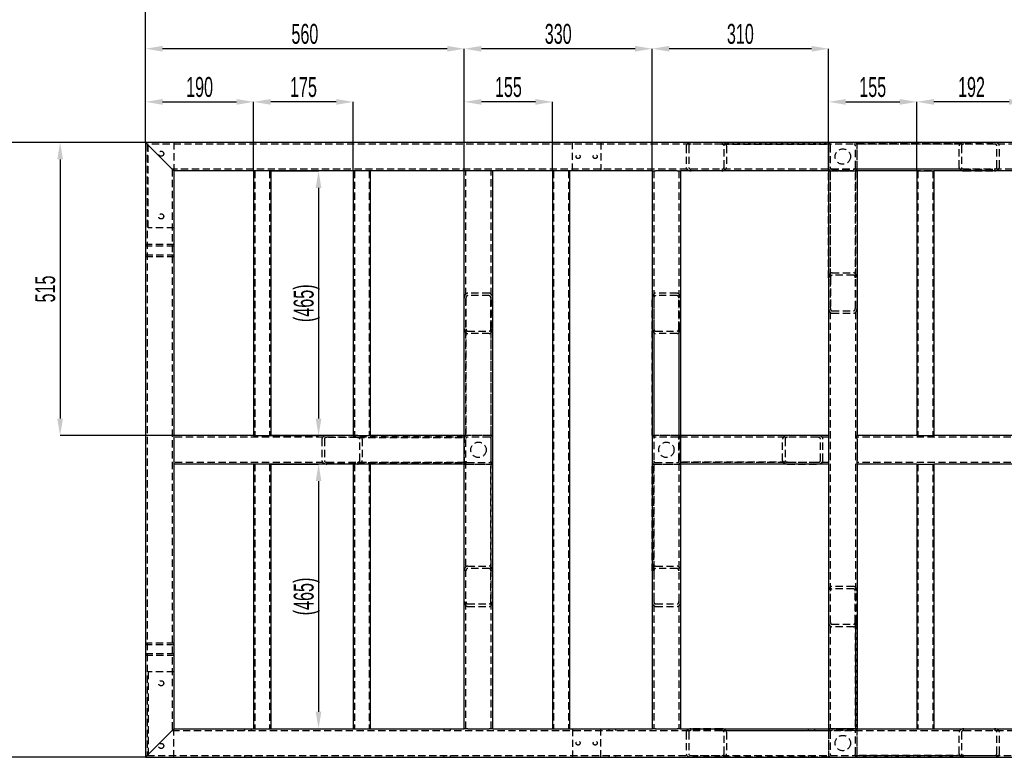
# Model space of a CAD drawing. Header units: millimetres. Extents: x 0 to 841, y 0 to 594.
# Tile 3 of 15: x 99 to 272, y 211 to 341. Entities that reach past the tile are written whole.
import ezdxf

# ---------------------------------------------------------------- set-up
doc = ezdxf.new("R2010")
doc.units = ezdxf.units.MM
doc.header["$PDSIZE"] = -1
doc.linetypes.add('HIDDEN', pattern=[1.905, 1.27, -0.635])
doc.layers.add('COTES', color=1, linetype='Continuous')
doc.layers.add('TRAIT-TIRET', color=2, linetype='HIDDEN')
doc.layers.add('TRAIT-FORT', color=4, linetype='Continuous', lineweight=25)
doc.styles.add('SLDTEXTSTYLE1', font='TXT', dxfattribs={"width": 0.605})
doc.dimstyles.new('SLDDIMSTYLE8', dxfattribs={"dimtxt": 3.5, "dimasz": 3, "dimexe": 0, "dimexo": 0.0625, "dimgap": 0.875, "dimtad": 1, "dimlfac": 10, "dimrnd": 1e-09, "dimzin": 12, "dimdsep": 46, "dimtxsty": 'SLDTEXTSTYLE1', "dimsah": 1, "dimcen": 0.09, "dimadec": 0, "dimazin": 3, "dimtfac": 1, "dimtofl": 0, "dimtmove": 0, "dimatfit": 3, "dimfxl": 1, "dimfrac": 2, "dimtolj": 1, "dimtzin": 12, "dimarcsym": 0})

# ---------------------------------------------------------------- blocks, each defined once
blk = doc.blocks.new('_D_52')
at = {"layer": 'COTES', "color": 0, "lineweight": -2, "transparency": 16777216}
for p, q in [((121.18, 319.18), (121.18, 326.22)), ((124.18, 326.22), (137.18, 326.22)), ((140.18, 314.18), (140.18, 326.22))]:
    blk.add_line(p, q, dxfattribs=at)
at = {"layer": 'COTES', "color": 0, "transparency": 16777216}
for points in [[(124.18, 326.72), (124.18, 325.72), (121.18, 326.22)], [(137.18, 326.72), (137.18, 325.72), (140.18, 326.22)]]:
    blk.add_solid(points, dxfattribs=at)
at = {"layer": 'Defpoints', "color": 0, "transparency": 16777216}
for p in [(140.18, 326.22), (121.18, 319.11), (140.18, 314.11)]:
    blk.add_point(p, dxfattribs=at)
at = {"layer": 'COTES', "color": 0, "transparency": 16777216, "insert": (130.68, 330.59), "char_height": 3.5, "attachment_point": 2, "style": 'SLDTEXTSTYLE1'}
blk.add_mtext('\\A1;190', dxfattribs=at)
blk = doc.blocks.new('_D_53')
at = {"layer": 'COTES', "color": 0, "lineweight": -2, "transparency": 16777216}
for p, q in [((140.18, 314.18), (140.18, 326.22)), ((154.68, 326.22), (143.18, 326.22)), ((157.68, 314.18), (157.68, 326.22))]:
    blk.add_line(p, q, dxfattribs=at)
at = {"layer": 'COTES', "color": 0, "transparency": 16777216}
for points in [[(143.18, 326.72), (143.18, 325.72), (140.18, 326.22)], [(154.68, 326.72), (154.68, 325.72), (157.68, 326.22)]]:
    blk.add_solid(points, dxfattribs=at)
at = {"layer": 'Defpoints', "color": 0, "transparency": 16777216}
for p in [(140.18, 326.22), (140.18, 314.11), (157.68, 314.11)]:
    blk.add_point(p, dxfattribs=at)
at = {"layer": 'COTES', "color": 0, "transparency": 16777216, "insert": (148.93, 330.59), "char_height": 3.5, "attachment_point": 2, "style": 'SLDTEXTSTYLE1'}
blk.add_mtext('\\A1;175', dxfattribs=at)
blk = doc.blocks.new('_D_54')
at = {"layer": 'COTES', "color": 0, "lineweight": -2, "transparency": 16777216}
for p, q in [((121.18, 319.18), (121.18, 335.55)), ((174.18, 335.55), (124.18, 335.55)), ((177.18, 314.18), (177.18, 335.55))]:
    blk.add_line(p, q, dxfattribs=at)
at = {"layer": 'COTES', "color": 0, "transparency": 16777216}
for points in [[(124.18, 336.05), (124.18, 335.05), (121.18, 335.55)], [(174.18, 336.05), (174.18, 335.05), (177.18, 335.55)]]:
    blk.add_solid(points, dxfattribs=at)
at = {"layer": 'Defpoints', "color": 0, "transparency": 16777216}
for p in [(121.18, 335.55), (121.18, 319.11), (177.18, 314.11)]:
    blk.add_point(p, dxfattribs=at)
at = {"layer": 'COTES', "color": 0, "transparency": 16777216, "insert": (149.18, 339.92), "char_height": 3.5, "attachment_point": 2, "style": 'SLDTEXTSTYLE1'}
blk.add_mtext('\\A1;560', dxfattribs=at)
blk = doc.blocks.new('_D_55')
at = {"layer": 'COTES', "color": 0, "lineweight": -2, "transparency": 16777216}
for p, q in [((177.18, 314.18), (177.18, 326.22)), ((189.68, 326.22), (180.18, 326.22)), ((192.68, 314.18), (192.68, 326.22))]:
    blk.add_line(p, q, dxfattribs=at)
at = {"layer": 'COTES', "color": 0, "transparency": 16777216}
for points in [[(180.18, 326.72), (180.18, 325.72), (177.18, 326.22)], [(189.68, 326.72), (189.68, 325.72), (192.68, 326.22)]]:
    blk.add_solid(points, dxfattribs=at)
at = {"layer": 'Defpoints', "color": 0, "transparency": 16777216}
for p in [(177.18, 326.22), (177.18, 314.11), (192.68, 314.11)]:
    blk.add_point(p, dxfattribs=at)
at = {"layer": 'COTES', "color": 0, "transparency": 16777216, "insert": (184.93, 330.59), "char_height": 3.5, "attachment_point": 2, "style": 'SLDTEXTSTYLE1'}
blk.add_mtext('\\A1;155', dxfattribs=at)
blk = doc.blocks.new('_D_56')
at = {"layer": 'COTES', "color": 0, "lineweight": -2, "transparency": 16777216}
for p, q in [((177.18, 314.18), (177.18, 335.55)), ((207.18, 335.55), (180.18, 335.55)), ((210.18, 314.18), (210.18, 335.55))]:
    blk.add_line(p, q, dxfattribs=at)
at = {"layer": 'COTES', "color": 0, "transparency": 16777216}
for points in [[(180.18, 336.05), (180.18, 335.05), (177.18, 335.55)], [(207.18, 336.05), (207.18, 335.05), (210.18, 335.55)]]:
    blk.add_solid(points, dxfattribs=at)
at = {"layer": 'Defpoints', "color": 0, "transparency": 16777216}
for p in [(177.18, 335.55), (177.18, 314.11), (210.18, 314.11)]:
    blk.add_point(p, dxfattribs=at)
at = {"layer": 'COTES', "color": 0, "transparency": 16777216, "insert": (193.68, 339.92), "char_height": 3.5, "attachment_point": 2, "style": 'SLDTEXTSTYLE1'}
blk.add_mtext('\\A1;330', dxfattribs=at)
blk = doc.blocks.new('_D_57')
at = {"layer": 'COTES', "color": 0, "lineweight": -2, "transparency": 16777216}
for p, q in [((210.18, 314.18), (210.18, 335.55)), ((238.18, 335.55), (213.18, 335.55)), ((241.18, 314.18), (241.18, 335.55))]:
    blk.add_line(p, q, dxfattribs=at)
at = {"layer": 'COTES', "color": 0, "transparency": 16777216}
for points in [[(213.18, 336.05), (213.18, 335.05), (210.18, 335.55)], [(238.18, 336.05), (238.18, 335.05), (241.18, 335.55)]]:
    blk.add_solid(points, dxfattribs=at)
at = {"layer": 'Defpoints', "color": 0, "transparency": 16777216}
for p in [(210.18, 335.55), (210.18, 314.11), (241.18, 314.11)]:
    blk.add_point(p, dxfattribs=at)
at = {"layer": 'COTES', "color": 0, "transparency": 16777216, "insert": (225.68, 339.92), "char_height": 3.5, "attachment_point": 2, "style": 'SLDTEXTSTYLE1'}
blk.add_mtext('\\A1;310', dxfattribs=at)
blk = doc.blocks.new('_D_58')
at = {"layer": 'COTES', "color": 0, "lineweight": -2, "transparency": 16777216}
for p, q in [((241.18, 314.18), (241.18, 326.22)), ((244.18, 326.22), (253.68, 326.22)), ((256.68, 314.18), (256.68, 326.22))]:
    blk.add_line(p, q, dxfattribs=at)
at = {"layer": 'COTES', "color": 0, "transparency": 16777216}
for points in [[(244.18, 326.72), (244.18, 325.72), (241.18, 326.22)], [(253.68, 326.72), (253.68, 325.72), (256.68, 326.22)]]:
    blk.add_solid(points, dxfattribs=at)
at = {"layer": 'Defpoints', "color": 0, "transparency": 16777216}
for p in [(256.68, 326.22), (241.18, 314.11), (256.68, 314.11)]:
    blk.add_point(p, dxfattribs=at)
at = {"layer": 'COTES', "color": 0, "transparency": 16777216, "insert": (248.93, 330.59), "char_height": 3.5, "attachment_point": 2, "style": 'SLDTEXTSTYLE1'}
blk.add_mtext('\\A1;155', dxfattribs=at)
blk = doc.blocks.new('_D_59')
at = {"layer": 'COTES', "color": 0, "lineweight": -2, "transparency": 16777216}
for p, q in [((256.68, 314.18), (256.68, 326.22)), ((272.88, 326.22), (259.68, 326.22)), ((275.88, 314.18), (275.88, 326.22))]:
    blk.add_line(p, q, dxfattribs=at)
at = {"layer": 'COTES', "color": 0, "transparency": 16777216}
for points in [[(259.68, 326.72), (259.68, 325.72), (256.68, 326.22)], [(272.88, 326.72), (272.88, 325.72), (275.88, 326.22)]]:
    blk.add_solid(points, dxfattribs=at)
at = {"layer": 'Defpoints', "color": 0, "transparency": 16777216}
for p in [(256.68, 326.22), (256.68, 314.11), (275.88, 314.11)]:
    blk.add_point(p, dxfattribs=at)
at = {"layer": 'COTES', "color": 0, "transparency": 16777216, "insert": (266.28, 330.59), "char_height": 3.5, "attachment_point": 2, "style": 'SLDTEXTSTYLE1'}
blk.add_mtext('\\A1;192', dxfattribs=at)
blk = doc.blocks.new('_D_63')
at = {"layer": 'COTES', "color": 0, "lineweight": -2, "transparency": 16777216}
for p, q in [((121.18, 319.18), (121.18, 346.22)), ((355.18, 346.22), (124.18, 346.22)), ((358.18, 319.18), (358.18, 346.22))]:
    blk.add_line(p, q, dxfattribs=at)
at = {"layer": 'COTES', "color": 0, "transparency": 16777216}
for points in [[(124.18, 346.72), (124.18, 345.72), (121.18, 346.22)], [(355.18, 346.72), (355.18, 345.72), (358.18, 346.22)]]:
    blk.add_solid(points, dxfattribs=at)
at = {"layer": 'Defpoints', "color": 0, "transparency": 16777216}
for p in [(121.18, 346.22), (121.18, 319.11), (358.18, 319.11)]:
    blk.add_point(p, dxfattribs=at)
at = {"layer": 'COTES', "color": 0, "transparency": 16777216, "insert": (239.68, 350.6), "char_height": 3.5, "attachment_point": 2, "style": 'SLDTEXTSTYLE1'}
blk.add_mtext('\\A1;2370', dxfattribs=at)
blk = doc.blocks.new('_D_64')
at = {"layer": 'COTES', "color": 0, "lineweight": -2, "transparency": 16777216}
for p, q in [((121.11, 319.11), (93.94, 319.11)), ((93.94, 316.11), (93.94, 214.11)), ((121.11, 211.11), (93.94, 211.11))]:
    blk.add_line(p, q, dxfattribs=at)
at = {"layer": 'COTES', "color": 0, "transparency": 16777216}
for points in [[(93.44, 316.11), (94.44, 316.11), (93.94, 319.11)], [(93.44, 214.11), (94.44, 214.11), (93.94, 211.11)]]:
    blk.add_solid(points, dxfattribs=at)
at = {"layer": 'Defpoints', "color": 0, "transparency": 16777216}
for p in [(121.18, 319.11), (93.94, 211.11), (121.18, 211.11)]:
    blk.add_point(p, dxfattribs=at)
at = {"layer": 'COTES', "color": 0, "transparency": 16777216, "insert": (89.56, 265.11), "char_height": 3.5, "attachment_point": 2, "rotation": 90, "style": 'SLDTEXTSTYLE1'}
blk.add_mtext('\\A1;1080', dxfattribs=at)
blk = doc.blocks.new('_D_65')
at = {"layer": 'COTES', "color": 0, "lineweight": -2, "transparency": 16777216}
for p, q in [((121.11, 319.11), (106.18, 319.11)), ((106.18, 316.11), (106.18, 270.61)), ((126.11, 267.61), (106.18, 267.61))]:
    blk.add_line(p, q, dxfattribs=at)
at = {"layer": 'COTES', "color": 0, "transparency": 16777216}
for points in [[(105.68, 316.11), (106.68, 316.11), (106.18, 319.11)], [(105.68, 270.61), (106.68, 270.61), (106.18, 267.61)]]:
    blk.add_solid(points, dxfattribs=at)
at = {"layer": 'Defpoints', "color": 0, "transparency": 16777216}
for p in [(121.18, 319.11), (106.18, 267.61), (126.18, 267.61)]:
    blk.add_point(p, dxfattribs=at)
at = {"layer": 'COTES', "color": 0, "transparency": 16777216, "insert": (101.8, 293.36), "char_height": 3.5, "attachment_point": 2, "rotation": 90, "style": 'SLDTEXTSTYLE1'}
blk.add_mtext('\\A1;515', dxfattribs=at)
blk = doc.blocks.new('_D_66')
at = {"layer": 'COTES', "color": 0, "lineweight": -2, "transparency": 16777216}
for p, q in [((143.24, 314.11), (151.58, 314.11)), ((151.58, 311.11), (151.58, 270.61)), ((143.24, 267.61), (151.58, 267.61))]:
    blk.add_line(p, q, dxfattribs=at)
at = {"layer": 'COTES', "color": 0, "transparency": 16777216}
for points in [[(151.08, 311.11), (152.08, 311.11), (151.58, 314.11)], [(151.08, 270.61), (152.08, 270.61), (151.58, 267.61)]]:
    blk.add_solid(points, dxfattribs=at)
at = {"layer": 'Defpoints', "color": 0, "transparency": 16777216}
for p in [(143.18, 314.11), (143.18, 267.61), (151.58, 267.61)]:
    blk.add_point(p, dxfattribs=at)
at = {"layer": 'COTES', "color": 0, "transparency": 16777216, "insert": (147.21, 290.86), "char_height": 3.5, "attachment_point": 2, "rotation": 90, "style": 'SLDTEXTSTYLE1'}
blk.add_mtext('\\A1;(465)', dxfattribs=at)
blk = doc.blocks.new('_D_67')
at = {"layer": 'COTES', "color": 0, "lineweight": -2, "transparency": 16777216}
for p, q in [((143.24, 262.61), (151.58, 262.61)), ((151.58, 259.61), (151.58, 219.11)), ((143.24, 216.11), (151.58, 216.11))]:
    blk.add_line(p, q, dxfattribs=at)
at = {"layer": 'COTES', "color": 0, "transparency": 16777216}
for points in [[(151.08, 259.61), (152.08, 259.61), (151.58, 262.61)], [(151.08, 219.11), (152.08, 219.11), (151.58, 216.11)]]:
    blk.add_solid(points, dxfattribs=at)
at = {"layer": 'Defpoints', "color": 0, "transparency": 16777216}
for p in [(143.18, 262.61), (143.18, 216.11), (151.58, 216.11)]:
    blk.add_point(p, dxfattribs=at)
at = {"layer": 'COTES', "color": 0, "transparency": 16777216, "insert": (147.21, 239.36), "char_height": 3.5, "attachment_point": 2, "rotation": 90, "style": 'SLDTEXTSTYLE1'}
blk.add_mtext('\\A1;(465)', dxfattribs=at)

msp = doc.modelspace()

# ---------------------------------------------------------------- linework, layer by layer
at = {"layer": 'TRAIT-FORT', "lineweight": 25}
for p, q in [((121.176169, 319.113484), (121.176169, 211.113484)), ((121.776169, 318.513484), (121.176169, 319.113484)), ((358.176169, 319.113484), (121.176169, 319.113484)), ((121.176169, 319.113484), (121.776169, 318.513484)), ((121.776169, 318.513484), (125.576169, 314.713484)), ((246.176069, 319.113584), (241.176069, 319.113584)), ((241.176069, 319.113584), (241.176069, 319.113484)), ((246.176069, 319.113484), (246.176069, 319.113584)), ((126.176169, 314.113484), (125.576169, 314.713484)), ((125.576169, 314.713484), (126.176169, 314.113484)), ((126.176169, 314.113484), (126.176169, 267.613484)), ((140.176169, 314.113484), (126.176169, 314.113484)), ((140.576169, 314.113484), (140.176169, 314.113484)), ((140.176169, 314.113484), (140.176169, 267.613484)), ((142.776169, 314.113484), (140.576169, 314.113484)), ((143.176169, 314.113484), (142.776169, 314.113484)), ((143.176169, 314.113484), (143.176169, 267.613484)), ((157.676169, 314.113484), (143.176169, 314.113484)), ((158.076169, 314.113484), (157.676169, 314.113484)), ((157.676169, 314.113484), (157.676169, 267.613484)), ((160.276169, 314.113484), (158.076169, 314.113484)), ((160.676169, 314.113484), (160.276169, 314.113484)), ((160.676169, 314.113484), (160.676169, 267.613484)), ((177.176169, 314.113484), (160.676169, 314.113484)), ((177.776169, 314.113484), (177.176169, 314.113484)), ((177.176169, 267.613484), (177.176169, 314.113484)), ((181.576169, 314.113484), (177.776169, 314.113484)), ((182.176169, 314.113484), (181.576169, 314.113484)), ((182.176169, 216.113484), (182.176169, 314.113484)), ((192.676169, 314.113484), (182.176169, 314.113484)), ((193.076169, 314.113484), (192.676169, 314.113484)), ((192.676169, 314.113484), (192.676169, 216.113484)), ((195.276169, 314.113484), (193.076169, 314.113484)), ((195.676169, 314.113484), (195.276169, 314.113484)), ((195.676169, 314.113484), (195.676169, 216.113484)), ((210.176169, 314.113484), (195.676169, 314.113484)), ((210.176169, 314.113484), (210.176169, 216.113484)), ((210.176169, 314.113484), (210.776169, 314.113484)), ((214.576169, 314.113484), (210.776169, 314.113484)), ((214.576169, 314.113484), (215.176169, 314.113484)), ((241.176169, 314.113484), (215.176169, 314.113484)), ((215.176169, 314.113484), (215.176169, 267.613484)), ((241.176169, 314.113484), (241.176169, 267.613484)), ((241.176169, 314.113484), (241.776169, 314.113484)), ((245.576169, 314.113484), (241.776169, 314.113484)), ((245.576169, 314.113484), (246.176169, 314.113484)), ((256.676169, 314.113484), (246.176169, 314.113484)), ((246.176169, 314.113484), (246.176169, 267.613484)), ((256.676169, 314.113484), (256.676169, 267.613484)), ((256.676169, 314.113484), (257.076169, 314.113484)), ((257.076169, 314.113484), (259.276169, 314.113484)), ((259.276169, 314.113484), (259.676169, 314.113484)), ((259.676169, 314.113484), (259.676169, 267.613484)), ((275.876169, 314.113484), (259.676169, 314.113484)), ((177.175969, 286.390945), (177.175969, 291.764956)), ((177.175969, 267.613484), (177.175969, 286.390945)), ((126.176169, 267.613484), (126.176169, 267.013484)), ((140.176169, 267.613484), (126.176169, 267.613484)), ((126.176169, 267.013484), (126.176169, 263.213484)), ((140.176169, 267.613484), (140.576169, 267.613484)), ((140.576169, 267.613484), (142.776169, 267.613484)), ((142.776169, 267.613484), (143.176169, 267.613484)), ((157.676169, 267.613484), (143.176169, 267.613484)), ((157.676169, 267.613484), (158.076169, 267.613484)), ((158.076169, 267.613484), (160.276169, 267.613484)), ((160.276169, 267.613484), (160.676169, 267.613484)), ((177.176169, 267.613484), (160.676169, 267.613484)), ((177.176169, 267.013484), (177.176169, 267.613484)), ((177.176169, 263.213484), (177.176169, 267.013484)), ((210.176069, 267.613584), (210.176069, 262.613584)), ((210.176169, 267.613584), (210.176069, 267.613584)), ((215.176169, 267.613484), (215.176169, 267.013484)), ((241.176169, 267.613484), (215.176169, 267.613484)), ((215.176169, 267.013484), (215.176169, 263.213484)), ((241.176169, 267.613484), (241.176169, 267.013484)), ((241.176169, 267.013484), (241.176169, 263.213484)), ((256.676169, 267.613484), (246.176169, 267.613484)), ((246.176169, 267.013484), (246.176169, 267.613484)), ((246.176169, 267.013484), (246.176169, 263.213484)), ((256.676169, 267.613484), (257.076169, 267.613484)), ((257.076169, 267.613484), (259.276169, 267.613484)), ((259.276169, 267.613484), (259.676169, 267.613484)), ((275.876169, 267.613484), (259.676169, 267.613484)), ((126.176169, 263.213484), (126.176169, 262.613484)), ((177.176169, 262.613484), (177.176169, 263.213484)), ((215.176169, 263.213484), (215.176169, 262.613484)), ((241.176169, 263.213484), (241.176169, 262.613484)), ((246.176169, 262.613484), (246.176169, 263.213484)), ((126.176169, 262.613484), (126.176169, 216.113484)), ((140.176169, 262.613484), (126.176169, 262.613484)), ((140.176169, 262.613484), (140.176169, 216.113484)), ((140.576169, 262.613484), (140.176169, 262.613484)), ((142.776169, 262.613484), (140.576169, 262.613484)), ((143.176169, 262.613484), (142.776169, 262.613484)), ((143.176169, 262.613484), (143.176169, 216.113484)), ((157.676169, 262.613484), (143.176169, 262.613484)), ((157.676169, 262.613484), (157.676169, 216.113484)), ((158.076169, 262.613484), (157.676169, 262.613484)), ((160.276169, 262.613484), (158.076169, 262.613484)), ((160.676169, 262.613484), (160.276169, 262.613484)), ((160.676169, 262.613484), (160.676169, 216.113484)), ((177.176169, 262.613484), (160.676169, 262.613484)), ((177.176169, 216.113484), (177.176169, 262.613484)), ((210.176069, 262.613584), (210.176169, 262.613584)), ((241.176169, 262.613484), (215.176169, 262.613484)), ((215.176169, 262.613484), (215.176169, 216.113484)), ((241.176169, 262.613484), (241.176169, 216.113484)), ((246.176169, 262.613484), (246.176169, 216.113484)), ((256.676169, 262.613484), (246.176169, 262.613484)), ((256.676169, 262.613484), (256.676169, 216.113484)), ((256.676169, 262.613484), (257.076169, 262.613484)), ((257.076169, 262.613484), (259.276169, 262.613484)), ((259.276169, 262.613484), (259.676169, 262.613484)), ((259.676169, 262.613484), (259.676169, 216.113484)), ((275.876169, 262.613484), (259.676169, 262.613484)), ((125.576169, 215.513484), (121.776169, 211.713484)), ((125.576169, 215.513484), (126.176169, 216.113484)), ((126.176169, 216.113484), (125.576169, 215.513484)), ((126.176169, 216.113484), (140.176169, 216.113484)), ((140.176169, 216.113484), (140.576169, 216.113484)), ((140.576169, 216.113484), (142.776169, 216.113484)), ((142.776169, 216.113484), (143.176169, 216.113484)), ((143.176169, 216.113484), (157.676169, 216.113484)), ((157.676169, 216.113484), (158.076169, 216.113484)), ((158.076169, 216.113484), (160.276169, 216.113484)), ((160.276169, 216.113484), (160.676169, 216.113484)), ((160.676169, 216.113484), (177.176169, 216.113484)), ((177.776169, 216.113484), (177.176169, 216.113484)), ((177.776169, 216.113484), (181.576169, 216.113484)), ((182.176169, 216.113484), (181.576169, 216.113484)), ((182.176169, 216.113484), (192.676169, 216.113484)), ((192.676169, 216.113484), (193.076169, 216.113484)), ((193.076169, 216.113484), (195.276169, 216.113484)), ((195.276169, 216.113484), (195.676169, 216.113484)), ((195.676169, 216.113484), (210.176169, 216.113484)), ((210.776169, 216.113484), (210.176169, 216.113484)), ((210.776169, 216.113484), (214.576169, 216.113484)), ((215.176169, 216.113484), (214.576169, 216.113484)), ((215.176169, 216.113484), (241.176169, 216.113484)), ((241.776169, 216.113484), (241.176169, 216.113484)), ((241.776169, 216.113484), (245.576169, 216.113484)), ((246.176169, 216.113484), (245.576169, 216.113484)), ((246.176169, 216.113484), (256.676169, 216.113484)), ((256.676169, 216.113484), (257.076169, 216.113484)), ((257.076169, 216.113484), (259.276169, 216.113484)), ((259.276169, 216.113484), (259.676169, 216.113484)), ((259.676169, 216.113484), (275.876169, 216.113484)), ((121.176169, 211.113484), (121.776169, 211.713484)), ((121.776169, 211.713484), (121.176169, 211.113484)), ((121.176169, 211.113484), (358.176169, 211.113484)), ((241.176069, 211.113484), (241.176069, 211.113384)), ((241.176069, 211.113384), (246.176069, 211.113384)), ((246.176069, 211.113384), (246.176069, 211.113484))]:
    msp.add_line(p, q, dxfattribs=at)
for centre, major_axis, start_param, end_param in [((177.775969, 291.764956), (0, 0.848528), 1.5449757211, 1.5707963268), ((177.775969, 286.390945), (0, -0.848528), 4.7123889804, 4.738209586)]:
    msp.add_ellipse(centre, major_axis=major_axis, ratio=0.7071067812, start_param=start_param, end_param=end_param, dxfattribs=at)
at = {"layer": 'TRAIT-TIRET'}
for p, q in [((121.476169, 318.813484), (121.476169, 211.413484)), ((357.876169, 318.813484), (121.476169, 318.813484)), ((121.676169, 304.113484), (121.676169, 319.113484)), ((126.176169, 319.113484), (126.176169, 314.113484)), ((196.176169, 314.113484), (196.176169, 319.113484)), ((201.176169, 319.113484), (201.176169, 314.113484)), ((216.176169, 318.503484), (216.176169, 314.713484)), ((216.600433, 318.503484), (216.600433, 314.713484)), ((222.398708, 319.103484), (217.024697, 319.103484)), ((222.398708, 318.803484), (217.024697, 318.803484)), ((222.398708, 319.103484), (241.176169, 319.103484)), ((222.398708, 318.803484), (241.176169, 318.803484)), ((222.822972, 314.713484), (222.822972, 318.503484)), ((223.247236, 318.503484), (223.247236, 314.713484)), ((241.176069, 319.113484), (241.176069, 314.113584)), ((241.176169, 319.103484), (241.176169, 318.613484)), ((241.176169, 318.613484), (241.176169, 314.613684)), ((241.476169, 318.613484), (241.476169, 314.613684)), ((245.875969, 314.613684), (245.875969, 318.613484)), ((246.175969, 318.613484), (246.175969, 319.103684)), ((246.175969, 319.103684), (264.953429, 319.103684)), ((264.953429, 318.803684), (246.175969, 318.803684)), ((246.175969, 314.613684), (246.175969, 318.613484)), ((246.176069, 314.113584), (246.176069, 319.113484)), ((264.104901, 314.713684), (264.104901, 318.503684)), ((264.529165, 318.503684), (264.529165, 314.713684)), ((264.953429, 319.103684), (270.32744, 319.103684)), ((270.32744, 318.803684), (264.953429, 318.803684)), ((270.751705, 314.713684), (270.751705, 318.503684)), ((271.175969, 314.713684), (271.175969, 318.503684)), ((125.876169, 314.413484), (125.876169, 215.813484)), ((353.476169, 314.413484), (125.876169, 314.413484)), ((140.376169, 314.113484), (140.376169, 267.613484)), ((142.976169, 314.113484), (142.976169, 267.613484)), ((157.876169, 314.113484), (157.876169, 267.613484)), ((160.476169, 314.113484), (160.476169, 267.613484)), ((177.476169, 216.113484), (177.476169, 314.113484)), ((181.876169, 216.113484), (181.876169, 314.113484)), ((192.876169, 314.113484), (192.876169, 216.113484)), ((195.476169, 314.113484), (195.476169, 216.113484)), ((210.476169, 314.113484), (210.476169, 216.113484)), ((214.876169, 314.113484), (214.876169, 216.113484)), ((241.176069, 314.113584), (246.176069, 314.113584)), ((241.176169, 314.613684), (241.176169, 314.113484)), ((241.185969, 314.113684), (241.676169, 314.113684)), ((241.185969, 295.336224), (241.185969, 314.113684)), ((241.476169, 314.113484), (241.476169, 216.113484)), ((241.485969, 295.336224), (241.485969, 314.113684)), ((241.676169, 314.413684), (245.675969, 314.413684)), ((241.676169, 314.113684), (245.675969, 314.113684)), ((245.675969, 314.113684), (246.175969, 314.113684)), ((245.875969, 295.336224), (245.875969, 314.113684)), ((245.876169, 314.113484), (245.876169, 216.113484)), ((246.175969, 314.113684), (246.175969, 314.613684)), ((264.953429, 314.413684), (246.175969, 314.413684)), ((246.175969, 314.113684), (246.175969, 295.336224)), ((264.953429, 314.113684), (246.175969, 314.113684)), ((256.876169, 314.113484), (256.876169, 267.613484)), ((259.476169, 314.113484), (259.476169, 267.613484)), ((264.953429, 314.413684), (270.32744, 314.413684)), ((264.953429, 314.113684), (270.32744, 314.113684)), ((126.176169, 304.113484), (121.676169, 304.113484)), ((126.176169, 301.163484), (121.176169, 301.163484)), ((121.476169, 301.163484), (121.176169, 301.163484)), ((126.176169, 301.163484), (125.876169, 301.163484)), ((126.176169, 300.863484), (121.176169, 300.863484)), ((121.176169, 299.363484), (126.176169, 299.363484)), ((121.176169, 299.063484), (126.176169, 299.063484)), ((121.176169, 299.063484), (121.476169, 299.063484)), ((125.876169, 299.063484), (126.176169, 299.063484)), ((241.785969, 296.184752), (245.575969, 296.184752)), ((241.185969, 295.336224), (241.185969, 289.962212)), ((241.485969, 295.336224), (241.485969, 289.962212)), ((245.575969, 295.760488), (241.785969, 295.760488)), ((245.875969, 289.962212), (245.875969, 295.336224)), ((246.175969, 295.336224), (246.175969, 289.962212)), ((181.565969, 292.613484), (177.775969, 292.613484)), ((214.575969, 292.613484), (210.785969, 292.613484)), ((177.475969, 291.764956), (177.475969, 286.390945)), ((181.565969, 292.18922), (177.775969, 292.18922)), ((181.865969, 286.390945), (181.865969, 291.764956)), ((182.165969, 286.390945), (182.165969, 291.764956)), ((210.185969, 286.390945), (210.185969, 291.764956)), ((210.485969, 291.764956), (210.485969, 286.390945)), ((214.575969, 292.18922), (210.785969, 292.18922)), ((214.875969, 286.390945), (214.875969, 291.764956)), ((215.175969, 286.390945), (215.175969, 291.764956)), ((241.785969, 289.537948), (245.575969, 289.537948)), ((241.785969, 289.113684), (245.575969, 289.113684)), ((177.475969, 286.390945), (177.475969, 267.613484)), ((177.775969, 285.966681), (181.565969, 285.966681)), ((181.565969, 285.542417), (177.775969, 285.542417)), ((181.865969, 286.390945), (181.865969, 267.613484)), ((182.165969, 286.390945), (182.165969, 267.613484)), ((210.185969, 267.613484), (210.185969, 286.390945)), ((210.485969, 286.390945), (210.485969, 267.613484)), ((210.785969, 285.966681), (214.575969, 285.966681)), ((214.575969, 285.542417), (210.785969, 285.542417)), ((214.875969, 286.390945), (214.875969, 267.613484)), ((215.175969, 286.390945), (215.175969, 267.613484)), ((177.176169, 267.313484), (126.176169, 267.313484)), ((152.176169, 267.003684), (152.176169, 263.213684)), ((152.600433, 267.003684), (152.600433, 263.213684)), ((158.398708, 267.603684), (153.024697, 267.603684)), ((158.398708, 267.303684), (153.024697, 267.303684)), ((158.398708, 267.603684), (177.176169, 267.603684)), ((158.398708, 267.303684), (177.176169, 267.303684)), ((158.822972, 263.213684), (158.822972, 267.003684)), ((159.247236, 267.003684), (159.247236, 263.213684)), ((177.176069, 267.613584), (177.176069, 262.613584)), ((182.176069, 267.613584), (177.176069, 267.613584)), ((177.676169, 267.613484), (177.176169, 267.613484)), ((181.675969, 267.613484), (177.676169, 267.613484)), ((181.675969, 267.313484), (177.676169, 267.313484)), ((182.165969, 267.613484), (181.675969, 267.613484)), ((181.875969, 263.113684), (181.875969, 267.113484)), ((182.175969, 263.113684), (182.175969, 267.113484)), ((182.176069, 262.613584), (182.176069, 267.613584)), ((215.176069, 267.613584), (210.176169, 267.613584)), ((210.676169, 267.613484), (210.185969, 267.613484)), ((214.675969, 267.613484), (210.676169, 267.613484)), ((214.675969, 267.313484), (210.676169, 267.313484)), ((215.175969, 267.613484), (214.675969, 267.613484)), ((214.875969, 263.113684), (214.875969, 267.113484)), ((215.175969, 267.113484), (215.175969, 267.613484)), ((215.175969, 267.613484), (215.176169, 267.613484)), ((215.176169, 267.313484), (215.175969, 267.313484)), ((215.175969, 263.113684), (215.175969, 267.113484)), ((215.176069, 262.613584), (215.176069, 267.613584)), ((241.176169, 267.313484), (215.176169, 267.313484)), ((233.104901, 263.223484), (233.104901, 267.013484)), ((233.529165, 267.013484), (233.529165, 263.223484)), ((239.751705, 263.223484), (239.751705, 267.013484)), ((240.175969, 263.223484), (240.175969, 267.013484)), ((353.176169, 267.313484), (246.176169, 267.313484)), ((177.176169, 262.913484), (126.176169, 262.913484)), ((153.024697, 262.913684), (158.398708, 262.913684)), ((158.398708, 262.913684), (177.176169, 262.913684)), ((177.676169, 262.913684), (181.675969, 262.913684)), ((210.676169, 262.913684), (214.675969, 262.913684)), ((215.175969, 262.623484), (215.175969, 263.113684)), ((233.953429, 262.923484), (215.175969, 262.923484)), ((241.176169, 262.913484), (215.176169, 262.913484)), ((233.953429, 262.923484), (239.32744, 262.923484)), ((353.176169, 262.913484), (246.176169, 262.913484)), ((140.376169, 262.613484), (140.376169, 216.113484)), ((142.976169, 262.613484), (142.976169, 216.113484)), ((158.398708, 262.613684), (153.024697, 262.613684)), ((157.876169, 262.613484), (157.876169, 216.113484)), ((177.176169, 262.613684), (158.398708, 262.613684)), ((160.476169, 262.613484), (160.476169, 216.113484)), ((177.176069, 262.613584), (182.176069, 262.613584)), ((177.176169, 262.613684), (177.676169, 262.613684)), ((177.676169, 262.613684), (181.675969, 262.613684)), ((181.675969, 262.613684), (182.166169, 262.613684)), ((181.866169, 243.836224), (181.866169, 262.613684)), ((182.166169, 262.613684), (182.166169, 243.836224)), ((210.176169, 262.613584), (215.176069, 262.613584)), ((210.186169, 262.613684), (210.676169, 262.613684)), ((210.186169, 243.836224), (210.186169, 262.613684)), ((210.486169, 243.836224), (210.486169, 262.613684)), ((210.676169, 262.613684), (214.675969, 262.613684)), ((214.675969, 262.613684), (215.176169, 262.613684)), ((233.953429, 262.623484), (215.175969, 262.623484)), ((233.953429, 262.623484), (239.32744, 262.623484)), ((256.876169, 262.613484), (256.876169, 216.113484)), ((259.476169, 262.613484), (259.476169, 216.113484)), ((177.776169, 244.684752), (181.566169, 244.684752)), ((181.566169, 244.260488), (177.776169, 244.260488)), ((210.786169, 244.684752), (214.576169, 244.684752)), ((214.576169, 244.260488), (210.786169, 244.260488)), ((181.866169, 238.462212), (181.866169, 243.836224)), ((182.166169, 243.836224), (182.166169, 238.462212)), ((210.186169, 243.836224), (210.186169, 238.462212)), ((210.486169, 243.836224), (210.486169, 238.462212)), ((245.566169, 241.113284), (241.776169, 241.113284)), ((245.566169, 240.68902), (241.776169, 240.68902)), ((245.866169, 234.890745), (245.866169, 240.264756)), ((246.166169, 234.890745), (246.166169, 240.264756)), ((177.776169, 238.037948), (181.566169, 238.037948)), ((177.776169, 237.613684), (181.566169, 237.613684)), ((210.786169, 238.037948), (214.576169, 238.037948)), ((210.786169, 237.613684), (214.576169, 237.613684)), ((241.776169, 234.466481), (245.566169, 234.466481)), ((245.566169, 234.042217), (241.776169, 234.042217)), ((245.866169, 234.890745), (245.866169, 216.113284)), ((246.166169, 234.890745), (246.166169, 216.113284)), ((126.176169, 231.163484), (121.176169, 231.163484)), ((121.476169, 231.163484), (121.176169, 231.163484)), ((126.176169, 230.863484), (121.176169, 230.863484)), ((126.176169, 231.163484), (125.876169, 231.163484)), ((121.176169, 229.363484), (126.176169, 229.363484)), ((121.176169, 229.063484), (126.176169, 229.063484)), ((121.176169, 229.063484), (121.476169, 229.063484)), ((125.876169, 229.063484), (126.176169, 229.063484)), ((121.676169, 226.113484), (121.676169, 211.113484)), ((126.176169, 226.113484), (121.676169, 226.113484)), ((125.876169, 215.813484), (353.476169, 215.813484)), ((126.176169, 211.113484), (126.176169, 216.113484)), ((138.576169, 216.113484), (138.576169, 215.813484)), ((139.776169, 215.813484), (139.776169, 216.113484)), ((173.576169, 216.113484), (173.576169, 215.813484)), ((174.776169, 215.813484), (174.776169, 216.113484)), ((196.176169, 216.113484), (196.176169, 211.113484)), ((201.176169, 211.113484), (201.176169, 216.113484)), ((202.576169, 216.113484), (202.576169, 215.813484)), ((203.776169, 215.813484), (203.776169, 216.113484)), ((216.176169, 215.513284), (216.176169, 211.723284)), ((216.600433, 215.513284), (216.600433, 211.723284)), ((222.398708, 216.113284), (217.024697, 216.113284)), ((222.398708, 215.813284), (217.024697, 215.813284)), ((222.398708, 216.113284), (241.176169, 216.113284)), ((222.398708, 215.813284), (241.176169, 215.813284)), ((222.822972, 211.723284), (222.822972, 215.513284)), ((223.247236, 215.513284), (223.247236, 211.723284)), ((237.576169, 216.113484), (237.576169, 215.813484)), ((238.776169, 215.813484), (238.776169, 216.113484)), ((246.176069, 216.113384), (241.176069, 216.113384)), ((241.176069, 216.113384), (241.176069, 211.113484)), ((241.176169, 216.113284), (241.176169, 216.113484)), ((241.176169, 216.113284), (241.176169, 215.613284)), ((241.676169, 216.113284), (241.176169, 216.113284)), ((241.176169, 215.613284), (241.176169, 211.613484)), ((241.476169, 216.113484), (241.476169, 216.113284)), ((241.476169, 215.613284), (241.476169, 211.613484)), ((245.675969, 216.113284), (241.676169, 216.113284)), ((245.675969, 215.813284), (241.676169, 215.813284)), ((246.166169, 216.113284), (245.675969, 216.113284)), ((245.875969, 211.613484), (245.875969, 215.613284)), ((246.175969, 215.613284), (246.175969, 216.113484)), ((246.175969, 211.613484), (246.175969, 215.613284)), ((246.176069, 211.113484), (246.176069, 216.113384)), ((264.104901, 211.723484), (264.104901, 215.513484)), ((264.529165, 215.513484), (264.529165, 211.723484)), ((270.751705, 211.723484), (270.751705, 215.513484)), ((271.175969, 211.723484), (271.175969, 215.513484)), ((121.476169, 211.413484), (357.876169, 211.413484)), ((138.576169, 211.413484), (138.576169, 211.113484)), ((139.776169, 211.113484), (139.776169, 211.413484)), ((173.576169, 211.413484), (173.576169, 211.113484)), ((174.776169, 211.113484), (174.776169, 211.413484)), ((202.576169, 211.413484), (202.576169, 211.113484)), ((203.776169, 211.113484), (203.776169, 211.413484)), ((217.024697, 211.423284), (222.398708, 211.423284)), ((222.398708, 211.123284), (217.024697, 211.123284)), ((222.398708, 211.423284), (241.176169, 211.423284)), ((241.176169, 211.123284), (222.398708, 211.123284)), ((237.576169, 211.413484), (237.576169, 211.113484)), ((238.776169, 211.113484), (238.776169, 211.413484)), ((241.176169, 211.613484), (241.176169, 211.123284)), ((246.175969, 211.123484), (246.175969, 211.613484)), ((264.953429, 211.423484), (246.175969, 211.423484)), ((264.953429, 211.123484), (246.175969, 211.123484)), ((264.953429, 211.423484), (270.32744, 211.423484)), ((264.953429, 211.123484), (270.32744, 211.123484))]:
    msp.add_line(p, q, dxfattribs=at)
at = {"layer": 'TRAIT-TIRET', "flags": 128}
for points in [[(271.175969, 318.503684), (271.159664, 318.620739), (271.111378, 318.733294), (271.032966, 318.837026), (270.92744, 318.927948), (270.798857, 319.002566), (270.652158, 319.058012), (270.49298, 319.092155), (270.32744, 319.103684)], [(210.785969, 292.613484), (210.68178, 292.600593), (210.580757, 292.562312), (210.485969, 292.499803), (210.400296, 292.414966), (210.326342, 292.31038), (210.266353, 292.18922), (210.222153, 292.05517), (210.195084, 291.912302), (210.185969, 291.764956)], [(241.776169, 241.113284), (241.67198, 241.100393), (241.570957, 241.062112), (241.476169, 240.999603), (241.390496, 240.914766), (241.316542, 240.81018), (241.256553, 240.68902), (241.212353, 240.55497), (241.185284, 240.412102), (241.176169, 240.264756)], [(216.176169, 211.723284), (216.192473, 211.60623), (216.240759, 211.493674), (216.319171, 211.389942), (216.424697, 211.29902), (216.55328, 211.224403), (216.699979, 211.168957), (216.859157, 211.134813), (217.024697, 211.123284)]]:
    msp.add_lwpolyline(points, dxfattribs=at)
at = {"layer": 'TRAIT-TIRET'}
for centre, radius in [((123.926169, 317.113484), 0.45), ((197.176169, 316.613484), 0.35), ((200.176169, 316.613484), 0.35), ((243.676069, 316.613584), 1.35), ((123.926169, 306.113484), 0.45), ((179.676069, 265.113584), 1.35), ((212.676069, 265.113584), 1.35), ((123.926169, 224.113484), 0.45), ((243.676069, 213.613384), 1.35), ((123.926169, 213.113484), 0.45), ((197.176169, 213.613484), 0.35), ((200.176169, 213.613484), 0.35)]:
    msp.add_circle(centre, radius, dxfattribs=at)
for centre, radius, start, end in [((241.676169, 318.613484), 0.5, 90, 180), ((241.676169, 318.613484), 0.2, 90, 180), ((245.675969, 318.613484), 0.5, 360, 90), ((245.675969, 318.613484), 0.2, 0, 90), ((241.676169, 314.613684), 0.5, 180, 270), ((241.676169, 314.613684), 0.2, 180, 270), ((245.675969, 314.613684), 0.2, 270, 0), ((245.675969, 314.613684), 0.5, 270, 0), ((177.676169, 267.113484), 0.5, 90, 180), ((177.676169, 267.113484), 0.2, 90, 180), ((181.675969, 267.113484), 0.5, 0, 90), ((181.675969, 267.113484), 0.2, 360, 90), ((210.676169, 267.113484), 0.5, 90, 180), ((210.676169, 267.113484), 0.2, 90, 180), ((214.675969, 267.113484), 0.5, 360, 90), ((214.675969, 267.113484), 0.2, 360, 90), ((177.676169, 263.113684), 0.5, 180, 270), ((177.676169, 263.113684), 0.2, 180, 270), ((181.675969, 263.113684), 0.2, 270, 0), ((181.675969, 263.113684), 0.5, 270, 360), ((210.676169, 263.113684), 0.5, 180, 270), ((210.676169, 263.113684), 0.2, 180, 270), ((214.675969, 263.113684), 0.2, 270, 360), ((214.675969, 263.113684), 0.5, 270, 0), ((241.676169, 215.613284), 0.5, 90, 180), ((241.676169, 215.613284), 0.2, 90, 180), ((245.675969, 215.613284), 0.5, 0, 90), ((245.675969, 215.613284), 0.2, 0, 90), ((241.676169, 211.613484), 0.5, 180, 270), ((241.676169, 211.613484), 0.2, 180, 270), ((245.675969, 211.613484), 0.2, 270, 360), ((245.675969, 211.613484), 0.5, 270, 360)]:
    msp.add_arc(centre, radius, start, end, dxfattribs=at)
for centre, major_axis, start_param, end_param in [((217.024697, 318.503484), (0.848528, 0), 1.5707963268, 3.1415926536), ((217.024697, 318.503484), (0.424264, 0), 1.5707963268, 3.1415926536), ((222.398708, 318.503484), (-0.848528, 0), 3.1415926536, 4.7123889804), ((222.398708, 318.503484), (0.424264, 0), 0, 1.5707963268), ((264.953429, 318.503684), (-0.848528, 0), 4.7123889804, 6.2831853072), ((264.953429, 318.503684), (-0.424264, 0), 4.7123889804, 6.2831853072), ((270.32744, 318.503684), (-0.424264, 0), 3.1415926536, 4.7123889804), ((217.024697, 314.713484), (-0.848528, 0), 0, 1.5707963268), ((217.024697, 314.713484), (0.424264, 0), 3.1415926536, 4.7123889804), ((222.398708, 314.713484), (0.848528, 0), 4.7123889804, 6.2831853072), ((222.398708, 314.713484), (0.424264, 0), 4.7123889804, 6.2831853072), ((264.953429, 314.713684), (0.848528, 0), 3.1415926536, 4.7123889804), ((264.953429, 314.713684), (-0.424264, 0), 0, 1.5707963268), ((270.32744, 314.713684), (-0.848528, 0), 1.5707963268, 3.1415926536), ((270.32744, 314.713684), (-0.424264, 0), 1.5707963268, 3.1415926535), ((241.785969, 295.336224), (0, -0.848528), 3.1415926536, 4.7123889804), ((245.575969, 295.336224), (0, 0.848528), 4.7123889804, 6.2831853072), ((241.785969, 295.336224), (0, 0.424264), 0, 1.5707963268), ((245.575969, 295.336224), (0, 0.424264), 4.7123889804, 6.2831853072), ((177.775969, 291.764956), (0, 0.848528), 0, 1.5449757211), ((181.565969, 291.764956), (0, -0.848528), 1.5707963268, 3.1415926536), ((214.575969, 291.764956), (0, -0.848528), 1.5707963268, 3.1415926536), ((177.775969, 291.764956), (0, -0.424264), 3.1415926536, 4.7123889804), ((181.565969, 291.764956), (0, -0.424264), 1.5707963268, 3.1415926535), ((210.785969, 291.764956), (0, -0.424264), 3.1415926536, 4.7123889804), ((214.575969, 291.764956), (0, -0.424264), 1.5707963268, 3.1415926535), ((241.785969, 289.962212), (0, 0.848528), 1.5707963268, 3.1415926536), ((241.785969, 289.962212), (0, 0.424264), 1.5707963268, 3.1415926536), ((245.575969, 289.962212), (0, -0.848528), 0, 1.5707963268), ((245.575969, 289.962212), (0, 0.424264), 3.1415926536, 4.7123889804), ((177.775969, 286.390945), (0, -0.848528), 4.738209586, 6.2831853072), ((177.775969, 286.390945), (0, -0.424264), 4.7123889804, 6.2831853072), ((181.565969, 286.390945), (0, 0.848528), 3.1415926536, 4.7123889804), ((181.565969, 286.390945), (0, -0.424264), 0, 1.5707963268), ((210.785969, 286.390945), (0, -0.848528), 4.7123889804, 6.2831853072), ((210.785969, 286.390945), (0, -0.424264), 4.7123889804, 6.2831853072), ((214.575969, 286.390945), (0, 0.848528), 3.1415926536, 4.7123889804), ((214.575969, 286.390945), (0, -0.424264), 0, 1.5707963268), ((153.024697, 267.003684), (0.848528, 0), 1.5707963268, 3.1415926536), ((153.024697, 267.003684), (0.424264, 0), 1.5707963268, 3.1415926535), ((158.398708, 267.003684), (-0.848528, 0), 3.1415926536, 4.7123889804), ((158.398708, 267.003684), (0.424264, 0), 0, 1.5707963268), ((233.953429, 267.013484), (-0.848528, 0), 4.7123889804, 6.2831853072), ((233.953429, 267.013484), (-0.424264, 0), 4.7123889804, 6.2831853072), ((239.32744, 267.013484), (0.848528, 0), 0, 1.5707963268), ((239.32744, 267.013484), (-0.424264, 0), 3.1415926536, 4.7123889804), ((153.024697, 263.213684), (-0.848528, 0), 0, 1.5707963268), ((153.024697, 263.213684), (0.424264, 0), 3.1415926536, 4.7123889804), ((158.398708, 263.213684), (0.848528, 0), 4.7123889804, 6.2831853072), ((158.398708, 263.213684), (0.424264, 0), 4.7123889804, 6.2831853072), ((233.953429, 263.223484), (0.848528, 0), 3.1415926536, 4.7123889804), ((233.953429, 263.223484), (-0.424264, 0), 0, 1.5707963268), ((239.32744, 263.223484), (-0.848528, 0), 1.5707963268, 3.1415926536), ((239.32744, 263.223484), (-0.424264, 0), 1.5707963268, 3.1415926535), ((177.776169, 243.836224), (0, -0.848528), 3.1415926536, 4.7123889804), ((177.776169, 243.836224), (0, 0.424264), 0, 1.5707963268), ((181.566169, 243.836224), (0, 0.848528), 4.7123889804, 6.2831853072), ((181.566169, 243.836224), (0, 0.424264), 4.7123889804, 6.2831853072), ((210.786169, 243.836224), (0, -0.848528), 3.1415926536, 4.7123889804), ((210.786169, 243.836224), (0, 0.424264), 0, 1.5707963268), ((214.576169, 243.836224), (0, 0.848528), 4.7123889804, 6.2831853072), ((214.576169, 243.836224), (0, 0.424264), 4.7123889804, 6.2831853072), ((241.776169, 240.264756), (0, -0.424264), 3.1415926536, 4.7123889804), ((245.566169, 240.264756), (0, -0.848528), 1.5707963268, 3.1415926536), ((245.566169, 240.264756), (0, -0.424264), 1.5707963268, 3.1415926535), ((177.776169, 238.462212), (0, 0.848528), 1.5707963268, 3.1415926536), ((177.776169, 238.462212), (0, 0.424264), 1.5707963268, 3.1415926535), ((181.566169, 238.462212), (0, -0.848528), 0, 1.5707963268), ((181.566169, 238.462212), (0, 0.424264), 3.1415926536, 4.7123889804), ((210.786169, 238.462212), (0, 0.848528), 1.5707963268, 3.1415926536), ((210.786169, 238.462212), (0, 0.424264), 1.5707963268, 3.1415926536), ((214.576169, 238.462212), (0, -0.848528), 0, 1.5707963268), ((214.576169, 238.462212), (0, 0.424264), 3.1415926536, 4.7123889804), ((241.776169, 234.890745), (0, -0.848528), 4.7123889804, 6.2831853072), ((241.776169, 234.890745), (0, -0.424264), 4.7123889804, 6.2831853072), ((245.566169, 234.890745), (0, 0.848528), 3.1415926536, 4.7123889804), ((245.566169, 234.890745), (0, -0.424264), 0, 1.5707963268), ((217.024697, 215.513284), (0.848528, 0), 1.5707963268, 3.1415926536), ((217.024697, 215.513284), (0.424264, 0), 1.5707963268, 3.1415926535), ((222.398708, 215.513284), (-0.848528, 0), 3.1415926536, 4.7123889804), ((222.398708, 215.513284), (0.424264, 0), 0, 1.5707963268), ((264.953429, 215.513484), (-0.848528, 0), 4.7123889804, 6.2831853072), ((264.953429, 215.513484), (-0.424264, 0), 4.7123889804, 6.2831853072), ((270.32744, 215.513484), (0.848528, 0), 0, 1.5707963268), ((270.32744, 215.513484), (-0.424264, 0), 3.1415926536, 4.7123889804), ((217.024697, 211.723284), (0.424264, 0), 3.1415926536, 4.7123889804), ((222.398708, 211.723284), (0.848528, 0), 4.7123889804, 6.2831853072), ((222.398708, 211.723284), (0.424264, 0), 4.7123889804, 6.2831853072), ((264.953429, 211.723484), (0.848528, 0), 3.1415926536, 4.7123889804), ((264.953429, 211.723484), (-0.424264, 0), 0, 1.5707963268), ((270.32744, 211.723484), (-0.848528, 0), 1.5707963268, 3.1415926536), ((270.32744, 211.723484), (-0.424264, 0), 1.5707963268, 3.1415926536)]:
    msp.add_ellipse(centre, major_axis=major_axis, ratio=0.7071067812, start_param=start_param, end_param=end_param, dxfattribs=at)

# ---------------------------------------------------------------- dimensions: what is measured, and where the dimension line sits
at = {"layer": 'COTES'}
for base, p1, p2, picture, middle in [((121.176169, 346.220061), (358.176169, 319.113484), (121.176169, 319.113484), '_D_63', (239.676169, 346.220061)), ((121.176169, 335.54712), (177.176169, 314.113484), (121.176169, 319.113484), '_D_54', (149.176169, 335.54712)), ((177.176169, 335.54712), (210.176169, 314.113484), (177.176169, 314.113484), '_D_56', (193.676169, 335.54712)), ((210.176169, 335.54712), (241.176169, 314.113484), (210.176169, 314.113484), '_D_57', (225.676169, 335.54712)), ((140.176169, 326.218134), (121.176169, 319.113484), (140.176169, 314.113484), '_D_52', (130.676169, 326.218134)), ((140.176169, 326.218134), (157.676169, 314.113484), (140.176169, 314.113484), '_D_53', (148.926169, 326.218134)), ((177.176169, 326.218134), (192.676169, 314.113484), (177.176169, 314.113484), '_D_55', (184.926169, 326.218134)), ((256.676169, 326.218134), (241.176169, 314.113484), (256.676169, 314.113484), '_D_58', (248.926169, 326.218134)), ((256.676169, 326.218134), (275.876169, 314.113484), (256.676169, 314.113484), '_D_59', (266.276169, 326.218134))]:
    dim = msp.add_linear_dim(base=base, p1=p1, p2=p2, dimstyle='SLDDIMSTYLE8', dxfattribs=at)
    dim.commit()
    dim.dimension.update_dxf_attribs({"geometry": picture, "text_midpoint": middle, "dimtype": 160})
for base, p2, picture, middle in [((93.937809, 211.113484), (121.176169, 211.113484), '_D_64', (93.937809, 265.113484)), ((106.176169, 267.613484), (126.176169, 267.613484), '_D_65', (106.176169, 293.363484))]:
    dim = msp.add_linear_dim(base=base, p1=(121.176169, 319.113484), p2=p2, angle=90, dimstyle='SLDDIMSTYLE8', dxfattribs=at)
    dim.commit()
    dim.dimension.update_dxf_attribs({"geometry": picture, "text_midpoint": middle, "dimtype": 160})
for base, p1, p2, picture, middle in [((151.583453, 267.613484), (143.176169, 314.113484), (143.176169, 267.613484), '_D_66', (151.583453, 290.863484)), ((151.583453, 216.113484), (143.176169, 262.613484), (143.176169, 216.113484), '_D_67', (151.583453, 239.363484))]:
    dim = msp.add_linear_dim(base=base, p1=p1, p2=p2, angle=90, text='(<>)', dimstyle='SLDDIMSTYLE8', dxfattribs=at)
    dim.commit()
    dim.dimension.update_dxf_attribs({"geometry": picture, "text_midpoint": middle, "dimtype": 160})

doc.saveas('drawing.dxf')
